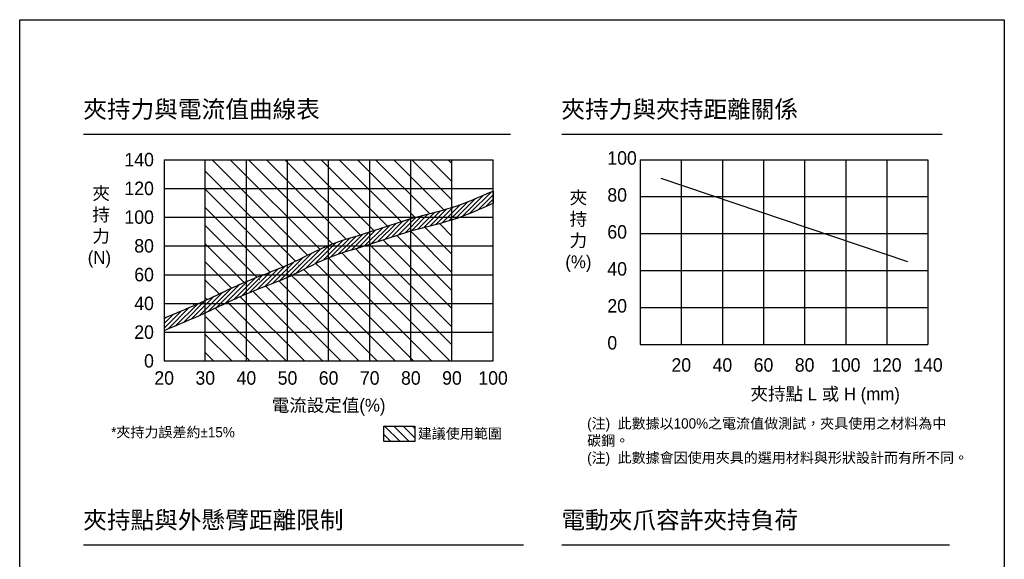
# Model space of a CAD drawing. Header units: inches. Extents: x 0 to 5655, y -2263 to 1330.
# Tile 43 of 239: x 2116 to 3074, y 804 to 1330. Entities that reach past the tile are written whole.
import ezdxf

# ---------------------------------------------------------------- set-up
doc = ezdxf.new("R2010")
doc.units = ezdxf.units.IN
doc.header["$MEASUREMENT"] = 0
doc.layers.add('5', color=7, linetype='Continuous')
doc.styles.get("Standard").update_dxf_attribs({"font": 'arial.ttf'})
doc.styles.add('尺寸標註', font='romans.shx', dxfattribs={"bigfont": 'CHINESET.SHX'})

msp = doc.modelspace()

# ---------------------------------------------------------------- hatches: boundary and pattern name
h = msp.add_hatch()
h.set_pattern_fill('ANSI31', color=256, scale=100, angle=90)
h.set_pattern_definition([(135, (-57.84275600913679, 1.085214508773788), (-8.838834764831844, -8.838834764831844), [])])
edge = h.paths.add_edge_path()
edge.add_line((2536.508960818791, 1193.420285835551), (2296.50896081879, 1193.420285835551))
edge.add_line((2296.50896081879, 1193.420285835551), (2296.50896081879, 1056.320285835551))
edge.add_spline(control_points=[(2296.508960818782, 1056.320285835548), (2309.860131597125, 1062.452203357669), (2335.803140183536, 1075.657849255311), (2377.415671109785, 1089.775976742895), (2415.125737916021, 1111.408666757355), (2456.739997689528, 1122.37259914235), (2496.000635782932, 1136.943895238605), (2523.369030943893, 1142.715732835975), (2536.508960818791, 1146.920285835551)], knot_values=[43.5018390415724, 43.5018390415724, 43.5018390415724, 43.50183904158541, 87.57280454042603, 130.6913620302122, 174.9745416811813, 217.06503942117, 259.1245211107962, 300.5830546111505, 300.5830546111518, 300.5830546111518, 300.5830546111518], degree=3, periodic=0)
edge.add_line((2536.508960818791, 1146.920285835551), (2536.508960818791, 1193.420285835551))
edge = h.paths.add_edge_path()
edge.add_spline(control_points=[(2536.508960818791, 1134.920285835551), (2523.369030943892, 1130.715732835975), (2496.000635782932, 1124.943895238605), (2456.739997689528, 1110.372599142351), (2415.125737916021, 1099.408666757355), (2377.415671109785, 1077.775976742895), (2335.946992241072, 1063.706654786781), (2310.130643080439, 1050.589773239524), (2296.921947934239, 1044.510168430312)], knot_values=[43.95633239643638, 43.95633239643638, 43.95633239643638, 43.95633239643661, 85.41486589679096, 127.4743475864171, 169.5648453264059, 213.8480249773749, 256.9665824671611, 300.5830546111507, 300.5830546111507, 300.5830546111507, 300.5830546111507], degree=3, periodic=0)
edge.add_line((2296.921947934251, 1044.510168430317), (2296.50896081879, 997.4202858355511))
edge.add_line((2296.50896081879, 997.4202858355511), (2536.50896081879, 997.4202858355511))
edge.add_line((2536.50896081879, 997.4202858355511), (2536.508960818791, 1134.920285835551))
h = msp.add_hatch()
h.set_pattern_fill('ANSI31', color=1, scale=25)
h.set_pattern_definition([(45, (-57.84275600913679, 1.085214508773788), (-2.209708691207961, 2.209708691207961), [])])
edge = h.paths.add_edge_path()
edge.add_spline(control_points=[(2256.50896081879, 1039.220285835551), (2269.919582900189, 1044.743920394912), (2296.916281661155, 1055.86344075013), (2335.803143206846, 1075.657841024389), (2377.415674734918, 1089.775967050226), (2415.125741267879, 1111.408657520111), (2456.740001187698, 1122.372589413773), (2496.000638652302, 1136.943886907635), (2537.486547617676, 1145.693021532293), (2563.336089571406, 1157.104850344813), (2576.50896081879, 1162.920285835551)], knot_values=[0, 0, 0, 0, 43.50183861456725, 87.57280417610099, 130.6913614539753, 174.9745411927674, 217.0650388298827, 259.1245203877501, 300.5830539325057, 343.6643728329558, 343.6643728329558, 343.6643728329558, 343.6643728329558], degree=3, periodic=0)
edge.add_line((2576.50896081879, 1162.920285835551), (2576.50896081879, 1150.920285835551))
edge.add_spline(control_points=[(2576.50896081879, 1150.920285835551), (2563.336089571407, 1145.104850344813), (2537.486547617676, 1133.693021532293), (2496.000638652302, 1124.943886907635), (2456.740001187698, 1110.372589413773), (2415.125741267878, 1099.40865752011), (2377.415674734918, 1077.775967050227), (2335.803143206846, 1063.657841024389), (2296.916281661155, 1043.863440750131), (2269.919582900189, 1032.743920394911), (2256.50896081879, 1027.220285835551)], knot_values=[0, 0, 0, 0, 43.08131890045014, 84.53985244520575, 126.5993340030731, 168.6898316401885, 212.9730113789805, 256.0915686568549, 300.1625342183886, 343.6643728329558, 343.6643728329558, 343.6643728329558, 343.6643728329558], degree=3, periodic=0)
edge.add_line((2256.50896081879, 1027.220285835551), (2256.50896081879, 1039.220285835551))
h = msp.add_hatch()
h.set_pattern_fill('ANSI31', color=256, scale=2, angle=90)
h.set_pattern_definition([(135, (1047.710656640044, 552.1378078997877), (-4.490128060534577, -4.490128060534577), [])])
h.paths.add_polyline_path([(2500.248903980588, 918.8735744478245), (2500.248903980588, 933.8735744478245), (2470.248903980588, 933.8735744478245), (2470.248903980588, 918.8735744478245)])

# ---------------------------------------------------------------- linework, layer by layer
for p, q in [((2178.075958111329, 1218.420285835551), (2593.30484948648, 1218.420285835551)), ((2643.30484948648, 1218.420285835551), (3013.30484948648, 1218.420285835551)), ((2178.075958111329, 818.4202858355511), (2605.988989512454, 818.4202858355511)), ((2643.30484948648, 818.4202858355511), (3020.531417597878, 818.4202858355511))]:
    msp.add_line(p, q)
at = {"color": 0}
for p, q in [((2256.50896081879, 1193.420285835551), (2256.50896081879, 997.4202858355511)), ((2256.50896081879, 1193.420285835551), (2576.50896081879, 1193.420285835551)), ((2296.50896081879, 997.4202858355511), (2296.50896081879, 1193.420285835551)), ((2336.50896081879, 997.4202858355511), (2336.50896081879, 1193.420285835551)), ((2376.50896081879, 997.4202858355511), (2376.50896081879, 1193.420285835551)), ((2416.50896081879, 997.4202858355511), (2416.508960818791, 1193.420285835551)), ((2456.50896081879, 997.4202858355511), (2456.50896081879, 1193.420285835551)), ((2496.50896081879, 997.4202858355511), (2496.50896081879, 1193.420285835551)), ((2536.50896081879, 997.4202858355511), (2536.508960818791, 1193.420285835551)), ((2576.50896081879, 997.4202858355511), (2576.50896081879, 1193.420285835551)), ((2719.636867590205, 1193.420285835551), (2719.636867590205, 1013.420285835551)), ((2719.636867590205, 1193.420285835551), (2999.636867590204, 1193.420285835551)), ((2759.636867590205, 1193.420285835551), (2759.636867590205, 1013.420285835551)), ((2799.636867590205, 1193.420285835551), (2799.636867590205, 1013.420285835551)), ((2839.636867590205, 1193.420285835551), (2839.636867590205, 1013.420285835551)), ((2879.636867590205, 1193.420285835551), (2879.636867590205, 1013.420285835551)), ((2919.636867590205, 1193.420285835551), (2919.636867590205, 1013.420285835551)), ((2959.636867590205, 1193.420285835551), (2959.636867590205, 1013.420285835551)), ((2999.636867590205, 1193.420285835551), (2999.636867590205, 1013.420285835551)), ((2256.50896081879, 1165.420285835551), (2576.50896081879, 1165.420285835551)), ((2719.636867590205, 1157.420285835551), (2999.636867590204, 1157.420285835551)), ((2256.50896081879, 1137.420285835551), (2576.50896081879, 1137.420285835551)), ((2719.636867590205, 1121.420285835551), (2999.636867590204, 1121.420285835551)), ((2256.50896081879, 1109.420285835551), (2576.50896081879, 1109.420285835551)), ((2719.636867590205, 1085.420285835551), (2999.636867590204, 1085.420285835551)), ((2256.50896081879, 1081.420285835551), (2576.50896081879, 1081.420285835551)), ((2256.50896081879, 1053.420285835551), (2576.50896081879, 1053.420285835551)), ((2719.636867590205, 1049.420285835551), (2999.636867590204, 1049.420285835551)), ((2256.50896081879, 1025.420285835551), (2576.50896081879, 1025.420285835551)), ((2719.636867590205, 1013.420285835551), (2999.636867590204, 1013.420285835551)), ((2256.50896081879, 997.4202858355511), (2576.50896081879, 997.4202858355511))]:
    msp.add_line(p, q, dxfattribs=at)
at = {"color": 1}
for p, q in [((2739.636867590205, 1175.420285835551), (2979.636867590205, 1094.420285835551)), ((2576.50896081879, 1162.920285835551), (2576.50896081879, 1150.920285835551)), ((2256.50896081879, 1039.220285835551), (2256.50896081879, 1027.220285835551))]:
    msp.add_line(p, q, dxfattribs=at)
at = {"color": 7}
for points in [[(2115.938354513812, 1329.752522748), (3073.907531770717, 1329.752522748), (3073.907531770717, 0), (2115.938354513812, 0)], [(2470.248903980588, 933.8735744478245), (2500.248903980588, 933.8735744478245), (2500.248903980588, 918.8735744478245), (2470.248903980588, 918.8735744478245)]]:
    msp.add_lwpolyline(points, close=True, dxfattribs=at)
at = {"color": 1}
for points in [[(2256.50896081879, 1039.220285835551), (2296.50896081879, 1056.320285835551), (2336.50896081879, 1074.820285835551), (2376.50896081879, 1090.920285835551), (2416.50896081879, 1109.920285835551), (2456.50896081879, 1123.020285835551), (2496.50896081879, 1136.020285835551), (2536.50896081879, 1146.920285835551), (2576.50896081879, 1162.920285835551)], [(2256.50896081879, 1027.220285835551), (2296.50896081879, 1044.320285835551), (2336.50896081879, 1062.820285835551), (2376.50896081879, 1078.920285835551), (2416.50896081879, 1097.920285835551), (2456.50896081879, 1111.020285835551), (2496.50896081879, 1124.020285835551), (2536.50896081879, 1134.920285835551), (2576.50896081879, 1150.920285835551)]]:
    msp.add_spline(points, degree=3, dxfattribs=at)

# ---------------------------------------------------------------- texts
at = {"color": 0}
for s, insert, char_height, width, attachment_point in [('{\\fPMingLiU|b0|i0|c136|p18;140}', (2246.50896081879, 1193.420285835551), 13.12093073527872, 262.7603154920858, 6), ('{\\fPMingLiU|b0|i0|c136|p18;100}', (2687.69894016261, 1195.004416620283), 13.12093073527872, 262.7603154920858, 4), ('{\\fPMingLiU|b0|i0|c136|p18;120}', (2246.50896081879, 1165.420285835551), 13.12093073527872, 262.7603154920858, 6), ('{\\fPMingLiU|b0|i0|c136|p18; 夾\\P 持\\P 力\\P(N)}', (2182.114994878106, 1127.55520357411), 12.49612450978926, 340.2775946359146, 4), ('{\\fPMingLiU|b0|i0|c136|p18;夾\\P持\\P力\\P(%)}', (2659.524184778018, 1123.31184939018), 12.49612450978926, 36.54161855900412, 5), ('{\\fPMingLiU|b0|i0|c136|p18;80}', (2687.69894016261, 1159.004416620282), 13.12093073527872, 262.7603154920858, 4), ('{\\fPMingLiU|b0|i0|c136|p18;100}', (2246.50896081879, 1137.420285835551), 13.12093073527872, 262.7603154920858, 6), ('{\\fPMingLiU|b0|i0|c136|p18;60}', (2687.69894016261, 1123.004416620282), 13.12093073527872, 262.7603154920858, 4), ('{\\fPMingLiU|b0|i0|c136|p18;80}', (2246.50896081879, 1109.420285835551), 13.12093073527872, 262.7603154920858, 6), ('{\\fPMingLiU|b0|i0|c136|p18;40}', (2687.69894016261, 1087.004416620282), 13.12093073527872, 262.7603154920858, 4), ('{\\fPMingLiU|b0|i0|c136|p18;60}', (2246.50896081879, 1081.420285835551), 13.12093073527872, 262.7603154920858, 6), ('{\\fPMingLiU|b0|i0|c136|p18;40}', (2246.50896081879, 1053.420285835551), 13.12093073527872, 262.7603154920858, 6), ('{\\fPMingLiU|b0|i0|c136|p18;20}', (2687.698940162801, 1051.004416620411), 13.12093073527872, 262.7603154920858, 4), ('{\\fPMingLiU|b0|i0|c136|p18;20}', (2246.50896081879, 1025.420285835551), 13.12093073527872, 262.7603154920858, 6), ('{\\fPMingLiU|b0|i0|c136|p18;0}', (2687.69894016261, 1015.004416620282), 13.12093073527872, 262.7603154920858, 4), ('{\\fPMingLiU|b0|i0|c136|p18;0}', (2246.50896081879, 997.4202858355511), 13.12093073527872, 262.7603154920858, 6), ('{\\fPMingLiU|b0|i0|c136|p18;20}', (2759.636867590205, 993.4202858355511), 13.12093073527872, 19.20912614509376, 5), ('{\\fPMingLiU|b0|i0|c136|p18;40}', (2799.636867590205, 993.4202858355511), 13.12093073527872, 19.20912614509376, 5), ('{\\fPMingLiU|b0|i0|c136|p18;60}', (2839.636867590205, 993.4202858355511), 13.12093073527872, 19.20912614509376, 5), ('{\\fPMingLiU|b0|i0|c136|p18;80}', (2879.636867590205, 993.4202858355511), 13.12093073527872, 19.20912614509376, 5), ('{\\fPMingLiU|b0|i0|c136|p18;100}', (2919.636867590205, 993.4202858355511), 13.12093073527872, 19.20912614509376, 5), ('{\\fPMingLiU|b0|i0|c136|p18;120}', (2959.636867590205, 993.4202858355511), 13.12093073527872, 19.20912614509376, 5), ('{\\fPMingLiU|b0|i0|c136|p18;140}', (2999.636867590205, 993.4202858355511), 13.12093073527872, 19.20912614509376, 5), ('{\\fPMingLiU|b0|i0|c136|p18;20}', (2256.50896081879, 987.4202858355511), 13.12093073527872, 48.25034375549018, 2), ('{\\fPMingLiU|b0|i0|c136|p18;30}', (2296.50896081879, 987.4202858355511), 13.12093073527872, 48.25034375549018, 2), ('{\\fPMingLiU|b0|i0|c136|p18;40}', (2336.50896081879, 987.4202858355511), 13.12093073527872, 48.25034375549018, 2), ('{\\fPMingLiU|b0|i0|c136|p18;50}', (2376.50896081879, 987.4202858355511), 13.12093073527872, 48.25034375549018, 2), ('{\\fPMingLiU|b0|i0|c136|p18;60}', (2416.50896081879, 987.4202858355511), 13.12093073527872, 48.25034375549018, 2), ('{\\fPMingLiU|b0|i0|c136|p18;70}', (2456.50896081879, 987.4202858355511), 13.12093073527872, 48.25034375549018, 2), ('{\\fPMingLiU|b0|i0|c136|p18;80}', (2496.50896081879, 987.4202858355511), 13.12093073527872, 48.25034375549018, 2), ('{\\fPMingLiU|b0|i0|c136|p18;90}', (2536.50896081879, 987.4202858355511), 13.12093073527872, 48.25034375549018, 2), ('{\\fPMingLiU|b0|i0|c136|p18;100}', (2576.50896081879, 987.4202858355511), 13.12093073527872, 48.25034375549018, 2), ('{\\fPMingLiU|b0|i0|c136|p18;夾持點 L 或 H (mm)}', (2899.636867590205, 963.4202858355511), 12.49612450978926, 169.8033644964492, 5), ('{\\fPMingLiU|b0|i0|c136|p18;電流設定值(%)}', (2416.50896081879, 952.4202858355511), 12.49612450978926, 206.7660572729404, 5)]:
    msp.add_mtext(s, dxfattribs=dict(at, insert=insert, char_height=char_height, width=width, attachment_point=attachment_point))
at = {"color": 7, "insert": (2503.241287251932, 926.1599337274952), "char_height": 10, "attachment_point": 4}
msp.add_mtext_dynamic_manual_height_columns('{\\fPMingLiU|b0|i0|c136|p18;建議使用範圍}', width=95.14039835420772, gutter_width=12.5, heights=[0], dxfattribs=at)
at = {"layer": '5', "color": 0, "char_height": 16.87958266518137, "attachment_point": 1, "style": '尺寸標註'}
for s, insert in [('{\\fPMingLiU|b0|i0|c136|p18;夾持力與電流值曲線表}', (2177.765057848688, 1251.013648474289)), ('{\\fPMingLiU|b0|i0|c136|p18;夾持力與夾持距離關係}', (2642.993949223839, 1251.013648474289)), ('{\\fPMingLiU|b0|i0|c136|p18;夾持點與外懸臂距離限制}', (2177.765057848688, 851.0136484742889)), ('{\\fPMingLiU|b0|i0|c136|p18;電動夾爪容許夾持負荷}', (2642.993949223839, 851.0136484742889))]:
    msp.add_mtext(s, dxfattribs=dict(at, insert=insert))
at = {"layer": '5', "color": 1, "insert": (2668.044111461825, 941.5820192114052), "char_height": 10, "width": 353.2459097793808, "attachment_point": 1, "style": '尺寸標註'}
msp.add_mtext('{\\fPMingLiU|b0|i0|c136|p18;(注)  此數據以100%之電流值做測試，夾具使用之材料為中碳鋼。\\P(注)  此數據會因使用夾具的選用材料與形狀設計而有所不同。}', dxfattribs=at)
at = {"layer": '5', "color": 1, "insert": (2204.916204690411, 933.0401564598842), "char_height": 10, "attachment_point": 1, "style": '尺寸標註'}
msp.add_mtext('{\\fPMingLiU|b0|i0|c136|p18;*夾持力誤差約\\fPMingLiU|b0|i0|c0|p18;%%P\\fPMingLiU|b0|i0|c136|p18;15%}', dxfattribs=at)

doc.saveas('drawing.dxf')
